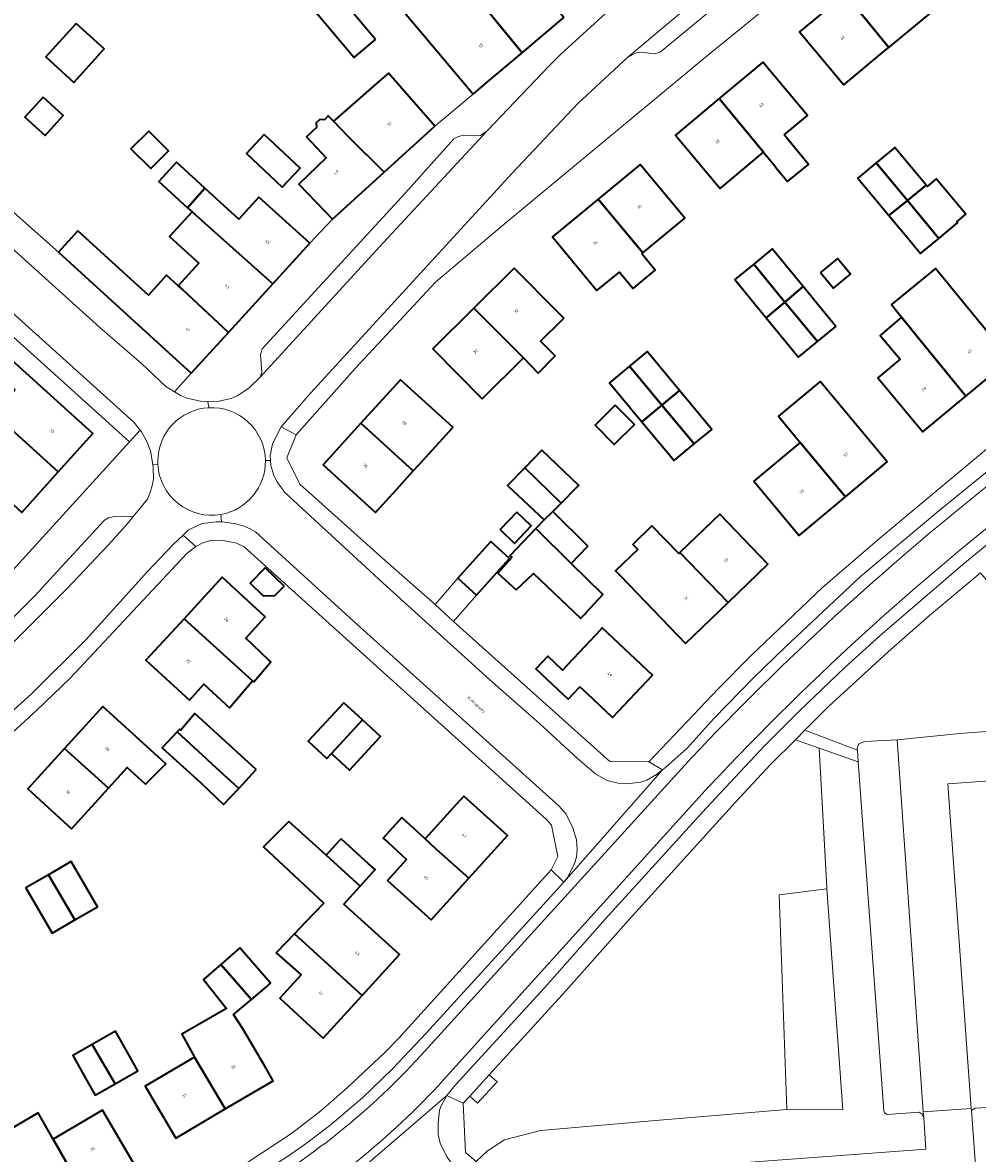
# Model space of a CAD drawing. Header units: metres. Extents: x 197700 to 204338, y 317132 to 325229.
# Tile 50 of 256: x 198643 to 198762, y 319502 to 319643. Entities that reach past the tile are written whole.
import ezdxf
from ezdxf.enums import TextEntityAlignment as Align

# ---------------------------------------------------------------- set-up
doc = ezdxf.new("R2010")
doc.units = ezdxf.units.M
for name, color, linetype, lineweight in [('B-WE-GR-BEPLANTING_CULTUUR_BODEMBEDEKKER-GV', 90, 'Continuous', 18), ('B-WE-GR-BEPLANTING_CULTUUR_HEESTERS-GV', 90, 'Continuous', 18), ('B-WE-OG-BEBOUWING-GV', 7, 'Continuous', 35), ('B-WE-OG-BEBOUWING-T18', 10, 'Continuous', 18), ('B-WE-OG-TERREIN_CULTUURSCHEIDING-GV', 7, 'Continuous', 18), ('B-WE-OG-TERREIN_ERF-GV', 7, 'Continuous', 18), ('B-WE-OG-TOPOGRAFIE-T18', 10, 'Continuous', 18), ('B-WE-VH-VERHARDING_ASFALT-GV', 252, 'Continuous', 18), ('B-WE-VH-VERHARDING_BETONSTRAATSTEEN-GV', 252, 'Continuous', 18), ('B-WE-VH-VERHARDING_OPEN-GV', 252, 'Continuous', 18), ('B-WE-VH-VERHARDING_TEGEL-GV', 252, 'Continuous', 18)]:
    doc.layers.add(name, color=color, linetype=linetype, lineweight=lineweight)
doc.styles.add('NLCS-ISO-M200-T18', font='NLCS-ISO.ttf', dxfattribs={"height": 0.36})

msp = doc.modelspace()

# ---------------------------------------------------------------- linework, layer by layer
at = {"layer": 'B-WE-GR-BEPLANTING_CULTUUR_BODEMBEDEKKER-GV'}
msp.add_lwpolyline([(198768.041, 319548.947), (198763.866, 319548.639), (198763.663, 319548.434), (198763.565, 319547.983), (198766.432, 319508.412), (198766.333, 319508.16), (198765.984, 319507.908), (198762.035, 319507.683), (198761.555, 319507.399), (198762.179, 319498.786)], dxfattribs=at)
msp.add_lwpolyline([(198738.453, 319507.543), (198745.466, 319507.475), (198743.472, 319535.126), (198737.49, 319534.359)], close=True, dxfattribs=at)
at = {"layer": 'B-WE-GR-BEPLANTING_CULTUUR_HEESTERS-GV'}
msp.add_lwpolyline([(198710.901, 319499.244), (198755.865, 319502.589), (198755.609, 319506.501), (198755.386, 319506.94), (198755.035, 319507.188), (198751.034, 319506.913), (198750.683, 319507.11), (198750.581, 319507.361), (198747.388, 319550.984), (198742.49, 319552.708), (198743.46, 319535.294), (198743.472, 319535.126), (198745.466, 319507.475), (198738.453, 319507.543), (198723.051, 319506.237), (198707.649, 319504.931), (198703.18, 319503.762), (198701.048, 319502.386), (198699.609, 319501.016), (198704.092, 319497.058), (198706.843, 319496.251), (198709.995, 319496.444)], dxfattribs=at)
at = {"layer": 'B-WE-OG-BEBOUWING-GV'}
for points in [[(198698.447, 319635.41), (198699.229, 319634.478), (198700.753, 319635.76), (198705.371, 319639.653), (198695.862, 319651.266), (198693.282, 319654.314), (198693.136, 319654.486), (198692.549, 319655.181), (198690.23, 319653.283), (198693.564, 319649.321), (198694.801, 319647.851), (198694.105, 319647.266), (198690.827, 319644.468), (198692.474, 319642.509)], [(198710.593, 319644.037), (198700.949, 319655.502), (198695.862, 319651.266), (198705.371, 319639.653)], [(198751.205, 319640.292), (198756.457, 319644.654), (198750.944, 319651.292), (198745.769, 319646.994)], [(198687.042, 319641.293), (198680.283, 319649.332), (198677.598, 319647.107), (198684.369, 319639.048)], [(198751.205, 319640.292), (198745.769, 319646.994), (198740.066, 319642.257), (198745.58, 319635.619), (198750.897, 319640.036)], [(198649.61, 319643.317), (198645.805, 319639.142), (198649.316, 319635.944), (198653.12, 319640.119)], [(198738.149, 319629.378), (198741.055, 319631.802), (198735.477, 319638.487), (198729.994, 319633.912), (198735.557, 319627.215), (198736.955, 319625.52), (198737.152, 319625.281), (198738.565, 319623.567), (198741.193, 319625.668)], [(198683.62, 319629.167), (198688.11, 319624.718), (198694.466, 319630.487), (198688.669, 319637.107), (198687.165, 319635.794), (198682.064, 319631.339), (198681.771, 319631.083)], [(198645.464, 319634.106), (198643.195, 319631.615), (198645.721, 319629.314), (198647.99, 319631.805)], [(198729.994, 319633.912), (198724.545, 319629.366), (198730.123, 319622.681), (198735.557, 319627.215)], [(198688.11, 319624.718), (198683.62, 319629.167), (198681.771, 319631.083), (198681.134, 319631.743), (198680.641, 319631.267), (198680.055, 319631.304), (198679.632, 319630.896), (198679.648, 319630.309), (198678.411, 319629.116), (198680.884, 319626.528), (198677.457, 319623.221), (198681.639, 319618.844)], [(198658.69, 319629.864), (198656.458, 319627.628), (198658.922, 319625.167), (198661.154, 319627.403)], [(198673.129, 319629.439), (198670.901, 319627.071), (198675.383, 319622.855), (198677.611, 319625.223)], [(198755.873, 319623.111), (198751.984, 319627.799), (198749.655, 319625.867), (198753.542, 319621.191)], [(198665.687, 319622.72), (198662.135, 319625.957), (198659.937, 319623.544), (198663.516, 319620.266)], [(198714.874, 319621.337), (198720.449, 319614.632), (198725.701, 319618.973), (198720.146, 319625.694)], [(198751.239, 319619.292), (198753.542, 319621.191), (198749.655, 319625.867), (198747.363, 319623.966), (198747.569, 319623.717), (198750.851, 319619.76)], [(198753.542, 319621.191), (198757.484, 319616.437), (198759.822, 319618.376), (198759.718, 319618.501), (198760.854, 319619.448), (198757.146, 319623.893), (198756.011, 319622.946), (198755.873, 319623.111)], [(198678.81, 319615.832), (198672.463, 319621.614), (198669.94, 319618.845), (198668.607, 319620.06), (198665.687, 319622.72), (198663.516, 319620.266), (198664.098, 319619.752), (198666.539, 319617.593), (198674.181, 319610.751)], [(198720.449, 319614.632), (198714.874, 319621.337), (198709.175, 319616.626), (198714.729, 319609.905), (198717.551, 319612.237), (198719.255, 319610.177), (198722.023, 319612.465), (198720.32, 319614.525)], [(198751.478, 319619.003), (198753.247, 319616.871), (198755.187, 319614.532), (198757.484, 319616.437), (198753.542, 319621.191), (198751.239, 319619.292)], [(198662.887, 319610.041), (198668.64, 319604.669), (198674.181, 319610.751), (198666.539, 319617.593), (198664.098, 319619.752), (198661.294, 319616.671), (198664.936, 319613.353), (198662.357, 319610.522)], [(198663.995, 319599.571), (198668.64, 319604.669), (198662.887, 319610.041), (198662.357, 319610.522), (198660.922, 319611.827), (198658.651, 319609.335), (198656.446, 319611.344), (198649.828, 319617.374), (198647.391, 319614.7)], [(198738.238, 319608.475), (198740.519, 319610.408), (198736.639, 319615.124), (198734.329, 319613.223)], [(198742.658, 319612.169), (198744.282, 319610.201), (198746.424, 319611.964), (198744.798, 319613.93)], [(198699.34, 319607.732), (198705.531, 319601.491), (198707.375, 319599.594), (198709.488, 319601.738), (198707.666, 319603.605), (198710.324, 319606.236), (198710.564, 319606.474), (198709.931, 319607.114), (198704.379, 319612.721)], [(198734.329, 319613.223), (198731.972, 319611.283), (198735.895, 319606.515), (198738.238, 319608.475)], [(198755.318, 319603.527), (198760.865, 319596.723), (198766.41, 319601.307), (198760.816, 319608.073), (198757.067, 319612.67), (198751.539, 319608.162), (198752.826, 319606.583)], [(198740.519, 319610.408), (198738.238, 319608.475), (198742.303, 319603.538), (198744.609, 319605.436), (198742.139, 319608.439)], [(198735.895, 319606.515), (198739.942, 319601.596), (198742.303, 319603.538), (198738.238, 319608.475)], [(198705.531, 319601.491), (198699.34, 319607.732), (198694.187, 319602.631), (198700.372, 319596.384)], [(198755.318, 319603.527), (198752.826, 319606.583), (198750.152, 319604.306), (198752.653, 319601.324), (198749.866, 319599.02), (198755.46, 319592.254), (198760.865, 319596.723)], [(198637.669, 319601.257), (198641.92, 319597.502), (198640.168, 319595.352), (198640.419, 319595.151), (198639.615, 319594.241), (198647.371, 319587.259), (198651.672, 319592.042), (198639.371, 319603.157)], [(198725.057, 319597.436), (198721.018, 319602.305), (198718.812, 319600.475), (198722.851, 319595.605)], [(198720.347, 319593.527), (198722.851, 319595.605), (198718.812, 319600.475), (198716.307, 319598.398)], [(198685.212, 319593.331), (198691.759, 319587.372), (198692.495, 319588.182), (198696.664, 319592.774), (198696.712, 319592.826), (198690.157, 319598.777)], [(198740.147, 319590.919), (198745.784, 319584.126), (198751.018, 319588.487), (198745.367, 319595.269), (198742.642, 319598.55), (198737.415, 319594.209)], [(198726.889, 319590.736), (198729.095, 319592.566), (198725.057, 319597.436), (198722.851, 319595.605)], [(198717.019, 319595.597), (198714.489, 319593.092), (198716.873, 319590.683), (198719.404, 319593.188)], [(198720.347, 319593.527), (198724.384, 319588.659), (198726.889, 319590.736), (198722.851, 319595.605)], [(198634.241, 319590.214), (198634.157, 319590.123), (198634.309, 319589.983), (198635.163, 319589.201), (198642.815, 319582.192), (198647.371, 319587.259), (198639.615, 319594.241), (198638.683, 319595.064), (198636.398, 319592.57)], [(198691.759, 319587.372), (198685.212, 319593.331), (198680.491, 319588.132), (198687.046, 319582.181), (198689.698, 319585.102)], [(198712.299, 319585.403), (198712.459, 319585.565), (198707.828, 319589.977), (198705.687, 319587.758), (198710.241, 319583.346)], [(198745.784, 319584.126), (198740.147, 319590.919), (198734.358, 319586.096), (198740.009, 319579.314)], [(198708.138, 319581.243), (198709.189, 319582.294), (198710.241, 319583.346), (198705.687, 319587.758), (198703.546, 319585.539)], [(198704.707, 319582.234), (198702.606, 319580.047), (198704.413, 319578.311), (198706.513, 319580.498)], [(198709.189, 319582.294), (198708.138, 319581.243), (198707.089, 319580.151), (198711.521, 319575.789), (198713.592, 319577.961)], [(198725.091, 319577.167), (198731.126, 319570.921), (198736.106, 319575.708), (198730.087, 319581.97)], [(198702.333, 319574.58), (198704.621, 319572.495), (198706.784, 319574.562), (198712.659, 319568.96), (198712.683, 319568.937), (198713.195, 319569.48), (198713.373, 319569.669), (198715.474, 319571.9), (198711.521, 319575.789), (198707.089, 319580.151), (198703.836, 319576.767), (198704.092, 319576.53)], [(198731.126, 319570.921), (198725.091, 319577.167), (198724.944, 319577.026), (198721.606, 319580.499), (198719.194, 319578.181), (198719.819, 319577.531), (198717.056, 319574.875), (198717.672, 319574.234), (198725.789, 319565.79)], [(198697.317, 319573.95), (198699.66, 319571.839), (198702.221, 319574.681), (198703.807, 319576.442), (198701.464, 319578.553)], [(198663.091, 319568.894), (198671.653, 319561.124), (198671.811, 319560.991), (198673.946, 319563.484), (198673.69, 319563.727), (198670.807, 319566.457), (198673.224, 319569.115), (198667.873, 319574.072)], [(198675.595, 319572.964), (198673.248, 319575.273), (198671.355, 319573.349), (198672.973, 319571.757), (198674.463, 319571.813)], [(198671.653, 319561.124), (198663.091, 319568.894), (198658.315, 319563.722), (198663.765, 319558.716), (198665.565, 319560.695), (198668.779, 319557.772)], [(198713.46, 319559.582), (198716.689, 319556.531), (198721.683, 319561.816), (198715.393, 319567.76), (198715.215, 319567.571), (198715.151, 319567.504), (198710.399, 319562.475), (198708.578, 319564.196), (198707.089, 319562.62), (198711.115, 319558.815), (198712.604, 319560.391)], [(198653.632, 319547.71), (198655.994, 319550.299), (198658.29, 319548.204), (198660.815, 319550.766), (198652.96, 319557.93), (198648.152, 319552.659)], [(198672.127, 319550.052), (198664.442, 319557.049), (198662.696, 319554.969), (198662.553, 319555.095), (198662.236, 319554.751), (198667.024, 319550.348), (198667.658, 319549.765), (198669.808, 319547.788), (198669.848, 319547.751), (198669.936, 319547.67)], [(198681.524, 319552.036), (198685.398, 319556.244), (198683.061, 319558.395), (198678.614, 319553.565), (198680.951, 319551.414)], [(198681.524, 319552.036), (198683.77, 319549.969), (198687.643, 319554.177), (198685.398, 319556.244)], [(198667.024, 319550.348), (198662.236, 319554.751), (198660.378, 319552.732), (198665.164, 319548.4), (198668.025, 319545.669), (198669.936, 319547.67), (198669.848, 319547.751), (198669.808, 319547.788), (198667.658, 319549.765)], [(198653.632, 319547.71), (198648.152, 319552.659), (198643.547, 319547.611), (198649.003, 319542.635)], [(198693.259, 319541.392), (198694.641, 319540.097), (198698.691, 319536.441), (198703.53, 319541.791), (198698.079, 319546.721), (198697.672, 319546.271), (198697.126, 319545.667)], [(198685.113, 319535.469), (198680.877, 319539.317), (198679.156, 319540.873), (198676.199, 319543.547), (198673.026, 319540.381), (198680.559, 319533.326), (198678.26, 319530.925), (198676.887, 319529.491), (198685.376, 319521.808), (198690.019, 319526.894), (198683.083, 319533.224)], [(198698.691, 319536.441), (198694.641, 319540.097), (198693.259, 319541.392), (198690.413, 319543.965), (198690.339, 319544.032), (198688.005, 319541.452), (198688.569, 319540.942), (198690.924, 319538.811), (198688.528, 319536.163), (198693.979, 319531.232)], [(198680.877, 319539.317), (198685.113, 319535.469), (198686.995, 319537.55), (198686.153, 319538.27), (198682.73, 319541.366), (198682.46, 319541.067)], [(198649.444, 319531.229), (198652.271, 319532.87), (198648.986, 319538.528), (198646.159, 319536.887)], [(198646.159, 319536.887), (198643.332, 319535.246), (198646.617, 319529.588), (198649.444, 319531.229)], [(198676.887, 319529.491), (198674.617, 319527.12), (198677.733, 319524.385), (198675.054, 319521.45), (198678.969, 319517.876), (198680.507, 319516.473), (198685.376, 319521.808)], [(198667.678, 319525.657), (198671.515, 319521.298), (198673.433, 319522.929), (198673.643, 319523.108), (198673.909, 319523.334), (198670.083, 319527.75)], [(198667.678, 319525.657), (198665.528, 319523.787), (198668.421, 319520.149), (198662.803, 319516.935), (198664.408, 319514.091), (198668.247, 319507.603), (198674.251, 319511.127), (198673.179, 319512.953), (198670.435, 319517.628), (198669.291, 319519.407), (198671.515, 319521.298)], [(198651.602, 319515.657), (198654.49, 319510.766), (198657.319, 319512.376), (198654.511, 319517.311), (198654.237, 319517.156)], [(198654.49, 319510.766), (198651.602, 319515.657), (198650.146, 319514.828), (198649.186, 319514.281), (198651.164, 319510.806), (198651.994, 319509.346)], [(198668.247, 319507.603), (198664.408, 319514.091), (198658.246, 319510.474), (198662.062, 319503.973)], [(198650.489, 319497.262), (198646.733, 319503.822), (198644.851, 319507.108), (198638.6, 319503.446), (198639.453, 319501.99), (198640.514, 319500.179), (198640.789, 319500.34), (198642.781, 319496.939), (198644.61, 319493.818)], [(198650.489, 319497.262), (198656.733, 319500.92), (198652.912, 319507.442), (198646.733, 319503.822)]]:
    msp.add_lwpolyline(points, close=True, dxfattribs=at)
at = {"layer": 'B-WE-OG-TERREIN_CULTUURSCHEIDING-GV'}
for points in [[(198823.264, 319612.909), (198835.247, 319623.089), (198832.522, 319626.296), (198825.466, 319626.702), (198822.085, 319623.778), (198793.429, 319600.173), (198771.195, 319581.615), (198765.323, 319576.823), (198764.979, 319576.536), (198765.941, 319575.385), (198763.637, 319573.462), (198762.676, 319574.614), (198756.32, 319569.309), (198751.148, 319564.772), (198743.641, 319557.867), (198740.71, 319554.946), (198747.29, 319552.48)], [(198747.29, 319552.48), (198747.277, 319552.685), (198747.473, 319553.237), (198748.171, 319553.542), (198752.272, 319553.767), (198760.085, 319554.55), (198782.479, 319556.232), (198782.121, 319561.156), (198773.78, 319560.529), (198772.581, 319576.579), (198807.575, 319579.177), (198808.75, 319563.124), (198800.884, 319562.546), (198801.48, 319553.595)]]:
    msp.add_lwpolyline(points, dxfattribs=at)
msp.add_lwpolyline([(198698.81, 319509.215), (198698.003, 319508.33), (198698.294, 319502.176), (198699.609, 319501.016), (198701.048, 319502.386), (198703.18, 319503.762), (198707.649, 319504.931), (198723.051, 319506.237), (198738.453, 319507.543), (198737.49, 319534.359), (198743.472, 319535.126), (198743.46, 319535.294), (198742.49, 319552.708), (198739.567, 319553.737), (198736.436, 319550.664), (198732.016, 319545.932), (198718.361, 319530.881), (198710.814, 319522.375), (198701.251, 319511.891), (198702.228, 319511), (198699.787, 319508.324)], close=True, dxfattribs=at)
at = {"layer": 'B-WE-OG-TERREIN_ERF-GV'}
for points in [[(198745.769, 319646.994), (198750.944, 319651.292), (198756.457, 319644.654), (198751.205, 319640.292), (198750.897, 319640.036), (198745.58, 319635.619), (198740.066, 319642.257)], [(198687.042, 319641.293), (198684.369, 319639.048), (198677.598, 319647.107), (198680.283, 319649.332)], [(198649.61, 319643.317), (198653.12, 319640.119), (198649.316, 319635.944), (198645.805, 319639.142)], [(198729.994, 319633.912), (198735.477, 319638.487), (198741.055, 319631.802), (198738.149, 319629.378), (198741.193, 319625.668), (198738.565, 319623.567), (198737.152, 319625.281), (198736.955, 319625.52), (198735.557, 319627.215), (198730.123, 319622.681), (198724.545, 319629.366)], [(198645.464, 319634.106), (198647.99, 319631.805), (198645.721, 319629.314), (198643.195, 319631.615)], [(198658.69, 319629.864), (198661.154, 319627.403), (198658.922, 319625.167), (198656.458, 319627.628)], [(198673.129, 319629.439), (198677.611, 319625.223), (198675.383, 319622.855), (198670.901, 319627.071)], [(198749.655, 319625.867), (198751.984, 319627.799), (198755.873, 319623.111), (198756.011, 319622.946), (198757.146, 319623.893), (198760.854, 319619.448), (198759.718, 319618.501), (198759.822, 319618.376), (198757.484, 319616.437), (198755.187, 319614.532), (198753.247, 319616.871), (198751.478, 319619.003), (198751.239, 319619.292), (198750.851, 319619.76), (198747.569, 319623.717), (198747.363, 319623.966)], [(198714.874, 319621.337), (198720.146, 319625.694), (198725.701, 319618.973), (198720.449, 319614.632), (198720.32, 319614.525), (198722.023, 319612.465), (198719.255, 319610.177), (198717.551, 319612.237), (198714.729, 319609.905), (198709.175, 319616.626)], [(198735.895, 319606.515), (198731.972, 319611.283), (198734.329, 319613.223), (198736.639, 319615.124), (198740.519, 319610.408), (198742.139, 319608.439), (198744.609, 319605.436), (198742.303, 319603.538), (198739.942, 319601.596)], [(198744.282, 319610.201), (198742.658, 319612.169), (198744.798, 319613.93), (198746.424, 319611.964)], [(198710.324, 319606.236), (198707.666, 319603.605), (198709.488, 319601.738), (198707.375, 319599.594), (198705.531, 319601.491), (198700.372, 319596.384), (198694.187, 319602.631), (198699.34, 319607.732), (198704.379, 319612.721), (198709.931, 319607.114), (198710.564, 319606.474)], [(198760.865, 319596.723), (198755.46, 319592.254), (198749.866, 319599.02), (198752.653, 319601.324), (198750.152, 319604.306), (198752.826, 319606.583), (198751.539, 319608.162), (198757.067, 319612.67), (198760.816, 319608.073), (198766.41, 319601.307)], [(198726.889, 319590.736), (198724.384, 319588.659), (198720.347, 319593.527), (198716.307, 319598.398), (198718.812, 319600.475), (198721.018, 319602.305), (198725.057, 319597.436), (198729.095, 319592.566)], [(198692.495, 319588.182), (198691.759, 319587.372), (198689.698, 319585.102), (198687.046, 319582.181), (198680.491, 319588.132), (198685.212, 319593.331), (198690.157, 319598.777), (198696.712, 319592.826), (198696.664, 319592.774)], [(198740.147, 319590.919), (198737.415, 319594.209), (198742.642, 319598.55), (198745.367, 319595.269), (198751.018, 319588.487), (198745.784, 319584.126), (198740.009, 319579.314), (198734.358, 319586.096)], [(198717.019, 319595.597), (198719.404, 319593.188), (198716.873, 319590.683), (198714.489, 319593.092)], [(198705.687, 319587.758), (198707.828, 319589.977), (198712.459, 319585.565), (198712.299, 319585.403), (198710.241, 319583.346), (198709.189, 319582.294), (198713.592, 319577.961), (198711.521, 319575.789), (198715.474, 319571.9), (198713.373, 319569.669), (198713.195, 319569.48), (198712.683, 319568.937), (198712.659, 319568.96), (198706.784, 319574.562), (198704.621, 319572.495), (198702.333, 319574.58), (198704.092, 319576.53), (198703.836, 319576.767), (198707.089, 319580.151), (198708.138, 319581.243), (198703.546, 319585.539)], [(198704.707, 319582.234), (198706.513, 319580.498), (198704.413, 319578.311), (198702.606, 319580.047)], [(198717.056, 319574.875), (198719.819, 319577.531), (198719.194, 319578.181), (198721.606, 319580.499), (198724.944, 319577.026), (198725.091, 319577.167), (198730.087, 319581.97), (198736.106, 319575.708), (198731.126, 319570.921), (198725.789, 319565.79), (198717.672, 319574.234)], [(198671.653, 319561.124), (198668.779, 319557.772), (198665.565, 319560.695), (198663.765, 319558.716), (198658.315, 319563.722), (198663.091, 319568.894), (198667.873, 319574.072), (198673.224, 319569.115), (198670.807, 319566.457), (198673.69, 319563.727), (198673.946, 319563.484), (198671.811, 319560.991)], [(198675.595, 319572.964), (198674.463, 319571.813), (198672.973, 319571.757), (198671.355, 319573.349), (198673.248, 319575.273)], [(198716.689, 319556.531), (198713.46, 319559.582), (198712.604, 319560.391), (198711.115, 319558.815), (198707.089, 319562.62), (198708.578, 319564.196), (198710.399, 319562.475), (198715.151, 319567.504), (198715.215, 319567.571), (198715.393, 319567.76), (198721.683, 319561.816)], [(198655.994, 319550.299), (198653.632, 319547.71), (198649.003, 319542.635), (198643.547, 319547.611), (198648.152, 319552.659), (198652.96, 319557.93), (198660.815, 319550.766), (198658.29, 319548.204)], [(198662.236, 319554.751), (198662.553, 319555.095), (198662.696, 319554.969), (198664.442, 319557.049), (198672.127, 319550.052), (198669.936, 319547.67), (198668.025, 319545.669), (198665.164, 319548.4), (198660.378, 319552.732)], [(198685.398, 319556.244), (198687.643, 319554.177), (198683.77, 319549.969), (198681.524, 319552.036), (198680.951, 319551.414), (198678.614, 319553.565), (198683.061, 319558.395)], [(198690.413, 319543.965), (198693.259, 319541.392), (198697.126, 319545.667), (198697.672, 319546.271), (198698.079, 319546.721), (198703.53, 319541.791), (198698.691, 319536.441), (198693.979, 319531.232), (198688.528, 319536.163), (198690.924, 319538.811), (198688.569, 319540.942), (198688.005, 319541.452), (198690.339, 319544.032)], [(198685.113, 319535.469), (198683.083, 319533.224), (198690.019, 319526.894), (198685.376, 319521.808), (198680.507, 319516.473), (198678.969, 319517.876), (198675.054, 319521.45), (198677.733, 319524.385), (198674.617, 319527.12), (198676.887, 319529.491), (198678.26, 319530.925), (198680.559, 319533.326), (198673.026, 319540.381), (198676.199, 319543.547), (198679.156, 319540.873), (198680.877, 319539.317), (198682.46, 319541.067), (198682.73, 319541.366), (198686.153, 319538.27), (198686.995, 319537.55)], [(198646.159, 319536.887), (198648.986, 319538.528), (198652.271, 319532.87), (198649.444, 319531.229), (198646.617, 319529.588), (198643.332, 319535.246)], [(198668.247, 319507.603), (198662.062, 319503.973), (198658.246, 319510.474), (198664.408, 319514.091), (198662.803, 319516.935), (198668.421, 319520.149), (198665.528, 319523.787), (198667.678, 319525.657), (198670.083, 319527.75), (198673.909, 319523.334), (198673.643, 319523.108), (198673.433, 319522.929), (198671.515, 319521.298), (198669.291, 319519.407), (198670.435, 319517.628), (198673.179, 319512.953), (198674.251, 319511.127)], [(198650.146, 319514.828), (198651.602, 319515.657), (198654.237, 319517.156), (198654.511, 319517.311), (198657.319, 319512.376), (198654.49, 319510.766), (198651.994, 319509.346), (198651.164, 319510.806), (198649.186, 319514.281)], [(198638.6, 319503.446), (198644.851, 319507.108), (198646.733, 319503.822), (198652.912, 319507.442), (198656.733, 319500.92), (198650.489, 319497.262), (198644.61, 319493.818), (198642.781, 319496.939), (198640.789, 319500.34), (198640.514, 319500.179), (198639.453, 319501.99), (198636.726, 319500.387), (198634.429, 319499.038), (198633.952, 319499.851), (198629.572, 319507.307), (198631.293, 319508.373), (198632.15, 319506.95), (198632.714, 319507.28), (198633.819, 319505.394), (198636.529, 319506.982)]]:
    msp.add_lwpolyline(points, close=True, dxfattribs=at)
for points in [[(198738.789, 319647.676), (198728.291, 319639.102), (198703.12, 319618.222), (198694.565, 319611.011), (198684.483, 319600.187), (198677.135, 319591.882), (198675.953, 319589.022), (198677.576, 319585.729), (198687.54, 319576.783), (198694.485, 319570.671), (198697.317, 319573.95), (198701.464, 319578.553), (198703.807, 319576.442), (198702.221, 319574.681), (198699.66, 319571.839), (198696.799, 319568.533), (198716.325, 319551.039), (198721.227, 319551.02), (198729.919, 319560.183), (198733.944, 319564.212), (198742.941, 319572.777), (198750.102, 319578.979), (198785.57, 319608.532)], [(198632.424, 319627.987), (198647.391, 319614.7), (198649.828, 319617.374), (198656.446, 319611.344), (198658.651, 319609.335), (198660.922, 319611.827), (198662.357, 319610.522), (198664.936, 319613.353), (198661.294, 319616.671), (198664.098, 319619.752), (198663.516, 319620.266), (198659.937, 319623.544), (198662.135, 319625.957), (198665.687, 319622.72), (198668.607, 319620.06), (198669.94, 319618.845), (198672.463, 319621.614), (198678.81, 319615.832), (198681.639, 319618.844), (198677.457, 319623.221), (198680.884, 319626.528), (198678.411, 319629.116), (198679.648, 319630.309), (198679.632, 319630.896), (198680.055, 319631.304), (198680.641, 319631.267), (198681.134, 319631.743), (198681.771, 319631.083), (198682.064, 319631.339), (198687.165, 319635.794), (198688.669, 319637.107), (198694.466, 319630.487), (198699.229, 319634.478), (198698.447, 319635.41), (198692.474, 319642.509), (198690.827, 319644.468)], [(198634.929, 319567.592), (198656.282, 319591), (198640.883, 319604.867)], [(198639.371, 319603.157), (198651.672, 319592.042), (198647.371, 319587.259), (198642.815, 319582.192)], [(198622.305, 319475.059), (198650.249, 319489.865), (198665.473, 319497.74), (198671.09, 319500.953), (198676.518, 319504.541), (198680.201, 319507.367), (198683.533, 319510.291), (198688.206, 319514.675), (198689.945, 319516.438), (198709.012, 319537.479), (198709.851, 319539.185), (198709.025, 319543.084), (198708.42, 319543.782), (198670.625, 319577.878), (198669.672, 319578.322), (198667.769, 319578.711), (198666.419, 319578.651), (198665.37, 319578.344), (198664.573, 319577.939), (198663.428, 319577.031), (198648.826, 319561.423), (198644.701, 319557.443), (198639.629, 319552.857)]]:
    msp.add_lwpolyline(points, dxfattribs=at)
at = {"layer": 'B-WE-VH-VERHARDING_ASFALT-GV'}
for points in [[(198675.227, 319592.871), (198678.9, 319597.099), (198704.127, 319624.585), (198712.324, 319633.296), (198718.587, 319639.091), (198742.862, 319659.464), (198765.546, 319678.325), (198775.645, 319686.597), (198779.573, 319689.975), (198788.18, 319697.187), (198789.674, 319698.047), (198790.272, 319698.301), (198791.521, 319698.61), (198793.672, 319698.624), (198793.896, 319698.574), (198794.007, 319699.502)], [(198666.178, 319595.275), (198666.05, 319596.03), (198665.502, 319596.013), (198663.498, 319596.451), (198662.646, 319596.796), (198661.897, 319597.268), (198660.837, 319597.936), (198657.766, 319600.819), (198652.584, 319605.291), (198640.608, 319616.076), (198633.811, 319622.54), (198628.622, 319628.113), (198626.1, 319631.2), (198623.021, 319635.285), (198620.343, 319639.322), (198617.049, 319645.608), (198615.22, 319649.95), (198613.74, 319654.245), (198611.536, 319662.14), (198610.454, 319667.037), (198609.197, 319675.387), (198608.561, 319682.041), (198602.515, 319681.623)], [(198602.515, 319681.623), (198603.042, 319675.7), (198604.303, 319666.798), (198605.233, 319662.35), (198607.541, 319653.756), (198609.377, 319648.462), (198610.649, 319645.267), (198612.528, 319641.075), (198614.251, 319637.732), (198615.769, 319635.139), (198618.648, 319630.953), (198620.616, 319628.412), (198625.205, 319622.986), (198626.062, 319621.99), (198629.688, 319618.21), (198635.629, 319612.491), (198656.816, 319593.456), (198657.614, 319592.46), (198657.774, 319592.261), (198658.381, 319591.113), (198658.891, 319589.865), (198659.193, 319588.159), (198659.82, 319588.22)], [(198836.434, 319645.988), (198835.578, 319647.016), (198832.998, 319644.867), (198802.901, 319620.003), (198763.254, 319587.07), (198757.234, 319582.177), (198747.683, 319574.159), (198738.289, 319565.391), (198734.263, 319561.462), (198729.394, 319556.476), (198726.018, 319552.701), (198723.333, 319550.332), (198722.921, 319550.005), (198710.574, 319535.937), (198693.392, 319517.11), (198689.169, 319512.629), (198685.393, 319509.002), (198681.314, 319505.522), (198678.228, 319503.2), (198676.137, 319501.736), (198672.379, 319499.278), (198666.871, 319496.187), (198610.883, 319466.624)], [(198716.296, 319645.032), (198710.181, 319639.438), (198708.69, 319637.977), (198701.039, 319629.92), (198687.979, 319615.875), (198672.594, 319599.102), (198671.193, 319597.701), (198669.749, 319596.741), (198669.001, 319596.435), (198667.453, 319596.075), (198666.05, 319596.03), (198666.178, 319595.275)], [(198615.82, 319458.004), (198672.063, 319491.119), (198675.469, 319493.014), (198676.921, 319493.912), (198680.678, 319496.557), (198681.631, 319497.306), (198682.532, 319497.754), (198695.945, 319509.268), (198697.036, 319510.626), (198708.161, 319522.759), (198715.757, 319531.315), (198728.369, 319545.208), (198735.67, 319553.012), (198739.943, 319557.244), (198745.759, 319562.836), (198750.084, 319566.767), (198760.479, 319575.691), (198772.121, 319585.224), (198805.3, 319612.91), (198824.453, 319628.647), (198839.586, 319641.238)], [(198673.267, 319588.681), (198673.9, 319588.693), (198673.851, 319589.259), (198674.141, 319590.762), (198675.227, 319592.871)], [(198659.82, 319588.22), (198659.193, 319588.159), (198659.254, 319587.815), (198659.264, 319586.414), (198659.169, 319585.663), (198658.876, 319584.66), (198658.53, 319583.857), (198656.756, 319581.734), (198656.1, 319580.889), (198653.667, 319578.121), (198648.452, 319572.633), (198638.662, 319562.861)], [(198667.702, 319581.93), (198667.763, 319581.013), (198667.903, 319581.014), (198669.556, 319580.773), (198670.558, 319580.479), (198671.462, 319580.085), (198672.014, 319579.737), (198684.697, 319568.206), (198710.01, 319545.443), (198710.867, 319544.447), (198711.728, 319542.751), (198712.188, 319541.252), (198712.246, 319540.101), (198712.152, 319539.1), (198711.908, 319538.298), (198711.069, 319536.591), (198710.574, 319535.937), (198722.921, 319550.005), (198722.188, 319549.424), (198720.943, 319548.715), (198720.194, 319548.46), (198718.445, 319548.249), (198717.393, 319548.342), (198715.991, 319548.683), (198714.584, 319549.476), (198712.27, 319551.463), (198707.54, 319555.787), (198701.35, 319561.255), (198687.963, 319573.382), (198675.682, 319584.666), (198674.723, 319586.011), (198674.368, 319586.71), (198673.96, 319588.008), (198673.9, 319588.693)], [(198673.9, 319588.693), (198673.267, 319588.681)], [(198662.986, 319579.358), (198663.658, 319579.986), (198665.354, 319580.797), (198667.103, 319581.009), (198667.763, 319581.013), (198667.702, 319581.93)], [(198636.33, 319552.586), (198643.988, 319559.441), (198650.844, 319566.291), (198658.54, 319574.798), (198661.77, 319578.222), (198662.986, 319579.358)], [(198794.894, 319557.165), (198793.109, 319557.031), (198790.552, 319556.839), (198785.014, 319556.423), (198782.479, 319556.232), (198760.085, 319554.55), (198752.272, 319553.767), (198755.534, 319507.242), (198761.535, 319507.68), (198758.612, 319548.252), (198763.866, 319548.639), (198768.041, 319548.947), (198773.46, 319549.347), (198776.489, 319507.874), (198776.703, 319505.874), (198776.711, 319504.773), (198776.566, 319503.771), (198776.174, 319502.567), (198775.532, 319501.412), (198774.54, 319500.255), (198774.204, 319500)], [(198726.534, 319551.482), (198692.729, 319514.315)], [(198692.729, 319514.315), (198726.534, 319551.482)], [(198695.535, 319511.227), (198722.622, 319541.21)], [(198722.622, 319541.21), (198695.535, 319511.227)], [(198695.945, 319509.268), (198682.532, 319497.754), (198684.986, 319498.751), (198685.786, 319498.949), (198686.787, 319499.047), (198687.837, 319498.995), (198688.988, 319498.742), (198690.088, 319498.339), (198691.636, 319497.335), (198696.63, 319492.519), (198703.008, 319486.67)], [(198703.139, 319495.208), (198696.501, 319500.914), (198695.946, 319501.61), (198695.135, 319503.307), (198694.878, 319504.406), (198694.868, 319505.858), (198695.057, 319507.461), (198695.254, 319508.013), (198695.945, 319509.268)]]:
    msp.add_lwpolyline(points, dxfattribs=at)
for points in [[(198659.812, 319588.557, -0.3985055), (198666.178, 319595.275)], [(198666.178, 319595.275, -0.4245437), (198673.267, 319588.681)], [(198659.82, 319588.22, -0.0119332), (198659.812, 319588.557)], [(198667.702, 319581.93, -0.4508905), (198659.82, 319588.22)], [(198673.267, 319588.681, -0.3694215), (198667.702, 319581.93)], [(198763.758, 319585.656, 0.0359616), (198726.534, 319551.482)], [(198726.534, 319551.482, -0.0359616), (198763.758, 319585.656)], [(198722.622, 319541.21, -0.0421955), (198764.289, 319580.875)], [(198764.289, 319580.875, 0.0421955), (198722.622, 319541.21)], [(198692.729, 319514.315, -0.083751), (198668.83, 319495.624)], [(198668.83, 319495.624, 0.083751), (198692.729, 319514.315)], [(198672.433, 319492.852, 0.0815359), (198695.535, 319511.227)], [(198695.535, 319511.227, -0.0815359), (198672.433, 319492.852)]]:
    msp.add_lwpolyline(points, format="xyb", dxfattribs=at)
at = {"layer": 'B-WE-VH-VERHARDING_BETONSTRAATSTEEN-GV'}
for points in [[(198718.587, 319639.091), (198719.634, 319639.648), (198720.284, 319639.702), (198721.885, 319639.511), (198722.635, 319639.717), (198742.882, 319656.462), (198759.844, 319670.682), (198780.289, 319687.628), (198779.331, 319688.823), (198779.277, 319689.423), (198779.573, 319689.975), (198775.645, 319686.597), (198765.546, 319678.325), (198742.862, 319659.464)], [(198701.039, 319629.92), (198700.145, 319629.315), (198699.845, 319629.263), (198698.043, 319629.352), (198697.394, 319629.198), (198696.846, 319628.893), (198690.788, 319622.149), (198672.861, 319602.616), (198672.666, 319601.864), (198672.83, 319599.713), (198672.594, 319599.102), (198687.979, 319615.875)], [(198656.756, 319581.734), (198656.545, 319581.642), (198654.393, 319581.678), (198653.644, 319581.524), (198653.145, 319581.221), (198644.406, 319571.706), (198636.306, 319563.647), (198631.781, 319559.614), (198626.11, 319554.874), (198625.663, 319554.421), (198625.317, 319553.768), (198625.13, 319551.715), (198625.033, 319551.314), (198624.835, 319551.012), (198633.64, 319558.375), (198638.662, 319562.861), (198648.452, 319572.633), (198653.667, 319578.121), (198656.1, 319580.889)], [(198755.609, 319506.501), (198755.534, 319507.242), (198752.272, 319553.767), (198748.171, 319553.542), (198747.473, 319553.237), (198747.277, 319552.685), (198747.29, 319552.48), (198747.388, 319550.984), (198750.581, 319507.361), (198750.683, 319507.11), (198751.034, 319506.913), (198755.035, 319507.188), (198755.386, 319506.94)], [(198763.866, 319548.639), (198758.612, 319548.252), (198761.535, 319507.68), (198761.555, 319507.399), (198762.035, 319507.683), (198765.984, 319507.908), (198766.333, 319508.16), (198766.432, 319508.412), (198763.565, 319547.983), (198763.663, 319548.434)], [(198699.787, 319508.324), (198702.228, 319511), (198701.251, 319511.891), (198698.81, 319509.215)]]:
    msp.add_lwpolyline(points, close=True, dxfattribs=at)
for points in [[(198666.178, 319595.275, 0.3985055), (198659.812, 319588.557)], [(198673.267, 319588.681, 0.4245437), (198666.178, 319595.275)], [(198659.812, 319588.557, 0.0119332), (198659.82, 319588.22)], [(198659.82, 319588.22, 0.4508905), (198667.702, 319581.93)], [(198667.702, 319581.93, 0.3694215), (198673.267, 319588.681)]]:
    msp.add_lwpolyline(points, format="xyb", dxfattribs=at)
msp.add_lwpolyline([(198762.179, 319498.786), (198761.555, 319507.399), (198761.535, 319507.68), (198755.534, 319507.242), (198755.609, 319506.501), (198755.865, 319502.589), (198710.901, 319499.244)], dxfattribs=at)
at = {"layer": 'B-WE-VH-VERHARDING_OPEN-GV'}
msp.add_lwpolyline([(198699.66, 319571.839), (198697.317, 319573.95), (198694.485, 319570.671), (198696.799, 319568.533)], close=True, dxfattribs=at)
at = {"layer": 'B-WE-VH-VERHARDING_TEGEL-GV'}
for points in [[(198742.882, 319656.462), (198722.635, 319639.717), (198721.885, 319639.511), (198720.284, 319639.702), (198719.634, 319639.648), (198718.587, 319639.091), (198712.324, 319633.296), (198704.127, 319624.585), (198678.9, 319597.099), (198675.227, 319592.871), (198677.135, 319591.882), (198684.483, 319600.187), (198694.565, 319611.011), (198703.12, 319618.222), (198728.291, 319639.102), (198738.789, 319647.676)], [(198710.593, 319644.037), (198705.371, 319639.653), (198700.753, 319635.76), (198699.229, 319634.478), (198694.466, 319630.487), (198688.11, 319624.718), (198681.639, 319618.844), (198678.81, 319615.832), (198674.181, 319610.751), (198668.64, 319604.669), (198663.995, 319599.571), (198661.897, 319597.268), (198662.646, 319596.796), (198663.498, 319596.451), (198665.502, 319596.013), (198666.05, 319596.03), (198667.453, 319596.075), (198669.001, 319596.435), (198669.749, 319596.741), (198671.193, 319597.701), (198672.594, 319599.102), (198672.83, 319599.713), (198672.666, 319601.864), (198672.861, 319602.616), (198690.788, 319622.149), (198696.846, 319628.893), (198697.394, 319629.198), (198698.043, 319629.352), (198699.845, 319629.263), (198700.145, 319629.315), (198701.039, 319629.92), (198708.69, 319637.977), (198710.181, 319639.438), (198716.296, 319645.032)], [(198640.608, 319616.076), (198652.584, 319605.291), (198657.766, 319600.819), (198660.837, 319597.936), (198661.897, 319597.268), (198663.995, 319599.571), (198647.391, 319614.7), (198632.424, 319627.987)], [(198640.883, 319604.867), (198656.282, 319591), (198657.614, 319592.46), (198656.816, 319593.456), (198635.629, 319612.491)], [(198636.306, 319563.647), (198644.406, 319571.706), (198653.145, 319581.221), (198653.644, 319581.524), (198654.393, 319581.678), (198656.545, 319581.642), (198656.756, 319581.734), (198658.53, 319583.857), (198658.876, 319584.66), (198659.169, 319585.663), (198659.264, 319586.414), (198659.254, 319587.815), (198659.193, 319588.159), (198658.891, 319589.865), (198658.381, 319591.113), (198657.774, 319592.261), (198657.614, 319592.46), (198656.282, 319591), (198634.929, 319567.592)], [(198772.121, 319585.224), (198760.479, 319575.691), (198750.084, 319566.767), (198745.759, 319562.836), (198739.943, 319557.244), (198735.67, 319553.012), (198728.369, 319545.208), (198715.757, 319531.315), (198708.161, 319522.759), (198697.036, 319510.626), (198695.945, 319509.268), (198698.003, 319508.33), (198698.81, 319509.215), (198701.251, 319511.891), (198710.814, 319522.375), (198718.361, 319530.881), (198732.016, 319545.932), (198736.436, 319550.664), (198739.567, 319553.737), (198740.71, 319554.946), (198743.641, 319557.867), (198751.148, 319564.772), (198756.32, 319569.309), (198762.676, 319574.614)], [(198639.629, 319552.857), (198644.701, 319557.443), (198648.826, 319561.423), (198663.428, 319577.031), (198664.573, 319577.939), (198662.986, 319579.358), (198661.77, 319578.222), (198658.54, 319574.798), (198650.844, 319566.291), (198643.988, 319559.441), (198636.33, 319552.586)], [(198610.883, 319466.624), (198666.871, 319496.187), (198672.379, 319499.278), (198676.137, 319501.736), (198678.228, 319503.2), (198681.314, 319505.522), (198685.393, 319509.002), (198689.169, 319512.629), (198693.392, 319517.11), (198710.574, 319535.937), (198709.012, 319537.479), (198689.945, 319516.438), (198688.206, 319514.675), (198683.533, 319510.291), (198680.201, 319507.367), (198676.518, 319504.541), (198671.09, 319500.953), (198665.473, 319497.74), (198650.249, 319489.865), (198622.305, 319475.059)], [(198710.142, 319495.193), (198709.995, 319496.444), (198706.843, 319496.251), (198704.092, 319497.058), (198699.609, 319501.016), (198698.294, 319502.176), (198698.003, 319508.33), (198695.945, 319509.268), (198695.254, 319508.013), (198695.057, 319507.461), (198694.868, 319505.858), (198694.878, 319504.406), (198695.135, 319503.307), (198695.946, 319501.61), (198696.501, 319500.914), (198703.139, 319495.208)]]:
    msp.add_lwpolyline(points, dxfattribs=at)
for points in [[(198721.227, 319551.02), (198722.921, 319550.005), (198723.333, 319550.332), (198726.018, 319552.701), (198729.394, 319556.476), (198734.263, 319561.462), (198738.289, 319565.391), (198747.683, 319574.159), (198757.234, 319582.177), (198763.254, 319587.07), (198802.901, 319620.003), (198832.998, 319644.867), (198831.237, 319646.357), (198828.8, 319644.24), (198796.266, 319617.259), (198785.57, 319608.532), (198750.102, 319578.979), (198742.941, 319572.777), (198733.944, 319564.212), (198729.919, 319560.183)], [(198677.135, 319591.882), (198675.227, 319592.871), (198674.141, 319590.762), (198673.851, 319589.259), (198673.9, 319588.693), (198673.96, 319588.008), (198674.368, 319586.71), (198674.723, 319586.011), (198675.682, 319584.666), (198687.963, 319573.382), (198701.35, 319561.255), (198707.54, 319555.787), (198712.27, 319551.463), (198714.584, 319549.476), (198715.991, 319548.683), (198717.393, 319548.342), (198718.445, 319548.249), (198720.194, 319548.46), (198720.943, 319548.715), (198722.188, 319549.424), (198722.921, 319550.005), (198721.227, 319551.02), (198716.325, 319551.039), (198696.799, 319568.533), (198694.485, 319570.671), (198687.54, 319576.783), (198677.576, 319585.729), (198675.953, 319589.022)], [(198662.986, 319579.358), (198664.573, 319577.939), (198665.37, 319578.344), (198666.419, 319578.651), (198667.769, 319578.711), (198669.672, 319578.322), (198670.625, 319577.878), (198708.42, 319543.782), (198709.025, 319543.084), (198709.851, 319539.185), (198709.012, 319537.479), (198710.574, 319535.937), (198711.069, 319536.591), (198711.908, 319538.298), (198712.152, 319539.1), (198712.246, 319540.101), (198712.188, 319541.252), (198711.728, 319542.751), (198710.867, 319544.447), (198710.01, 319545.443), (198684.697, 319568.206), (198672.014, 319579.737), (198671.462, 319580.085), (198670.558, 319580.479), (198669.556, 319580.773), (198667.903, 319581.014), (198667.763, 319581.013), (198667.103, 319581.009), (198665.354, 319580.797), (198663.658, 319579.986)], [(198740.71, 319554.946), (198739.567, 319553.737), (198742.49, 319552.708), (198747.388, 319550.984), (198747.29, 319552.48)]]:
    msp.add_lwpolyline(points, close=True, dxfattribs=at)

# ---------------------------------------------------------------- texts
at = {"layer": 'B-WE-OG-BEBOUWING-T18', "style": 'NLCS-ISO-M200-T18'}
for s, rotation, p in [('55', 40.1, (198700.222, 319640.544)), ('42', 39.7, (198745.446, 319641.526)), ('40', 39.8, (198735.279, 319633.112)), ('51', 42.2, (198688.79, 319630.737)), ('38', 39.8, (198729.793, 319628.535)), ('49', 42.2, (198682.128, 319624.69)), ('36', 39.5, (198720.029, 319620.408)), ('45', 317.7, (198673.544, 319615.992)), ('34', 39.5, (198714.54, 319615.871)), ('43', 317.7, (198668.47, 319610.421)), ('32', 44.7, (198704.64, 319607.351)), ('41', 317.7, (198663.575, 319605.05)), ('30', 44.7, (198699.545, 319602.306)), ('61', 39.5, (198761.339, 319602.305)), ('59', 39.5, (198755.638, 319597.591)), ('33', 318.1, (198646.582, 319592.364)), ('28', 317.8, (198690.63, 319593.348)), ('57', 39.8, (198745.86, 319589.396)), ('26', 317.8, (198685.802, 319588.031)), ('55', 39.8, (198740.354, 319584.808)), ('53', 43.8, (198730.858, 319576.212)), ('51', 43.8, (198725.902, 319571.447)), ('24', 317.3, (198668.412, 319568.76)), ('22', 317.3, (198663.637, 319563.589)), ('49', 316.7, (198716.294, 319561.937)), ('20', 317.7, (198653.501, 319552.587)), ('18', 317.7, (198648.605, 319547.221)), ('47', 317.9, (198698.138, 319541.793)), ('45', 317.9, (198693.363, 319536.513)), ('43', 317.7, (198684.754, 319527.06)), ('41', 317.7, (198680.188, 319522.057)), ('39', 30.4, (198669.263, 319512.837)), ('37', 30.4, (198663.168, 319509.26)), ('35', 30.3, (198651.641, 319502.573))]:
    msp.add_text(s, height=0.36, rotation=rotation, dxfattribs=at).set_placement(p, align=Align.MIDDLE)
at = {"layer": 'B-WE-OG-TOPOGRAFIE-T18', "style": 'NLCS-ISO-M200-T18'}
msp.add_text('Vullingsweg', height=0.36, rotation=318.1, dxfattribs=at).set_placement((198699.582, 319558.17), align=Align.MIDDLE)

doc.saveas('drawing.dxf')
